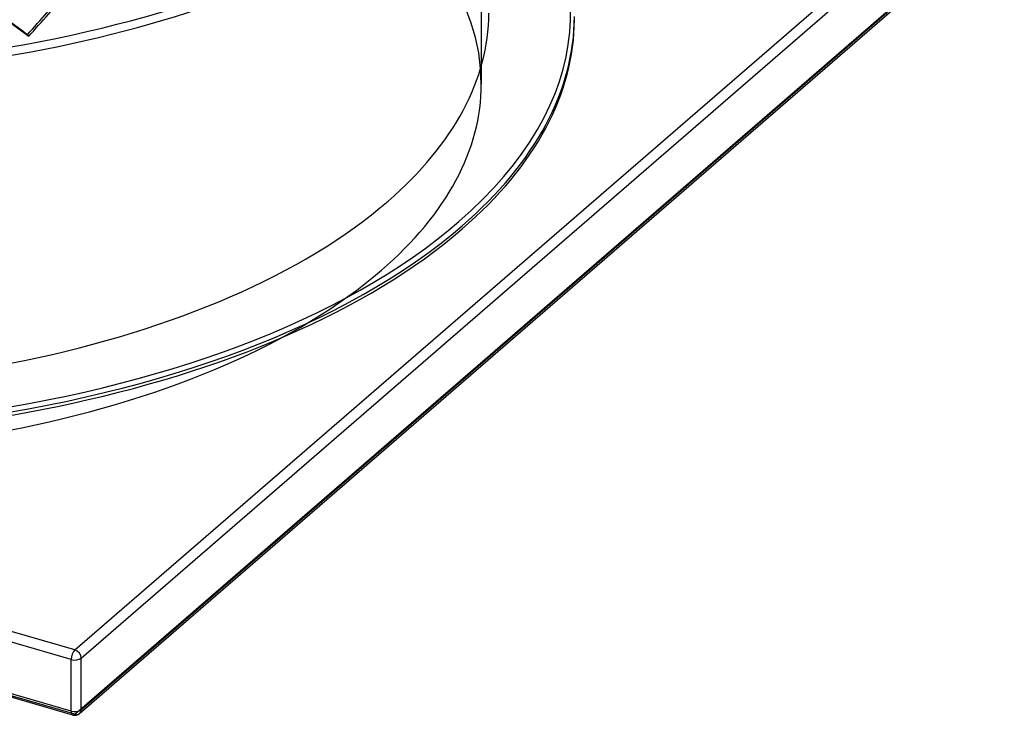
# Model space of a CAD drawing. Header units: millimetres. Extents: x -852 to 852, y -751 to 649.
# Tile 4 of 8: x 190 to 851, y -751 to -284. Entities that reach past the tile are written whole.
import ezdxf

# ---------------------------------------------------------------- set-up
doc = ezdxf.new("R2010")
doc.units = ezdxf.units.MM
doc.layers.add('HIDDEN', color=7, linetype='Continuous')
doc.layers.add('THICK', color=7, linetype='Continuous')

msp = doc.modelspace()

# ---------------------------------------------------------------- linework, layer by layer
at = {"layer": 'HIDDEN'}
for p, q in [((500, -37.93), (500, -327.36)), ((226.94, -750.83), (846.94, -213.89)), ((226.94, -750.83), (-846.94, -440.83))]:
    msp.add_line(p, q, dxfattribs=at)
for centre, major_axis, ratio, start_param, end_param in [((0, -37.93), (-560, 0), 0.5, 0, 2.617994), ((0, -42.26), (-505, 0), 0.5, 0, 2.617994), ((0, -327.36), (500, 0), 0.5, 0, 2.617994), ((0, -327.36), (500, 0), 0.5, -3.141592, -0.523599), ((0, -327.36), (500, 0), 0.5, -0.523599, 0), ((226.94, -746.5), (-1.39, -4.8), 0.433013, 0.000007, 0.588003), ((226.94, -746.5), (-3.27, 3.78), 0.75, 2.284521, 3.141672)]:
    msp.add_ellipse(centre, major_axis=major_axis, ratio=ratio, start_param=start_param, end_param=end_param, dxfattribs=at)
at = {"layer": 'THICK'}
for p, q in [((226.94, -707.52), (846.94, -170.59)), ((231.27, -713.1), (851.27, -176.17)), ((231.27, -747.75), (851.27, -210.81)), ((230.21, -750.27), (850.21, -213.34)), ((196.07, -295.17), (195.2, -294)), ((226.94, -707.52), (-846.94, -397.52)), ((224.44, -714.02), (-849.44, -404.02)), ((224.44, -748.66), (-849.44, -438.66)), ((225.55, -751.3), (-848.32, -441.3)), ((224.44, -748.66), (224.44, -714.02)), ((231.27, -747.75), (231.27, -713.1))]:
    msp.add_line(p, q, dxfattribs=at)
msp.add_arc((226.94, -746.5), 5, 253.89796, 310.89677, dxfattribs=at)
for centre, major_axis, ratio, start_param, end_param in [((0, -42.26), (-562.5, 0), 0.5, 0.354439, 2.617994), ((0, -279.73), (560, 0), 0.5, -0.523599, 0.432088), ((0, -31.56), (503.26, 605.46), 0.405691, -1.668817, -1.618856), ((0, -31.56), (505.5, 608.16), 0.405691, -1.668817, -1.618524), ((0, -31.56), (559.8, -465.3), 0.118307, -1.167021, -1.116728), ((0, -31.56), (557.31, -463.23), 0.118307, -1.165075, -1.116728), ((0, -284.06), (-562.5, 0), 0.5, 0, 2.617994), ((0, -279.73), (505, 0), 0.5, -3.141592, -0.523599), ((0, -279.73), (505, 0), 0.5, -0.523599, 0), ((0, -281.89), (562.5, 0), 0.5, -0.523599, 0), ((0, -284.06), (-562.5, 0), 0.5, 2.617994, 3.141593), ((0, -281.89), (562.5, 0), 0.5, -2.094395, -0.523599), ((0, -279.73), (560, 0), 0.5, -2.094395, -0.523599), ((226.94, -711.85), (-1.39, -4.8), 0.433013, -2.55359, -0.982794), ((226.94, -711.85), (-3.27, 3.78), 0.75, -2.427868, -0.857072), ((226.94, -711.85), (-5, 0), 0.5, 1.047198, 2.617994), ((226.94, -746.5), (-5, 0), 0.5, 1.047198, 2.617994), ((226.94, -746.5), (-1.39, -4.8), 0.433013, -0.982794, 0.000007), ((226.94, -746.5), (-3.27, 3.78), 0.75, -3.141514, -2.427868)]:
    msp.add_ellipse(centre, major_axis=major_axis, ratio=ratio, start_param=start_param, end_param=end_param, dxfattribs=at)

doc.saveas('drawing.dxf')
